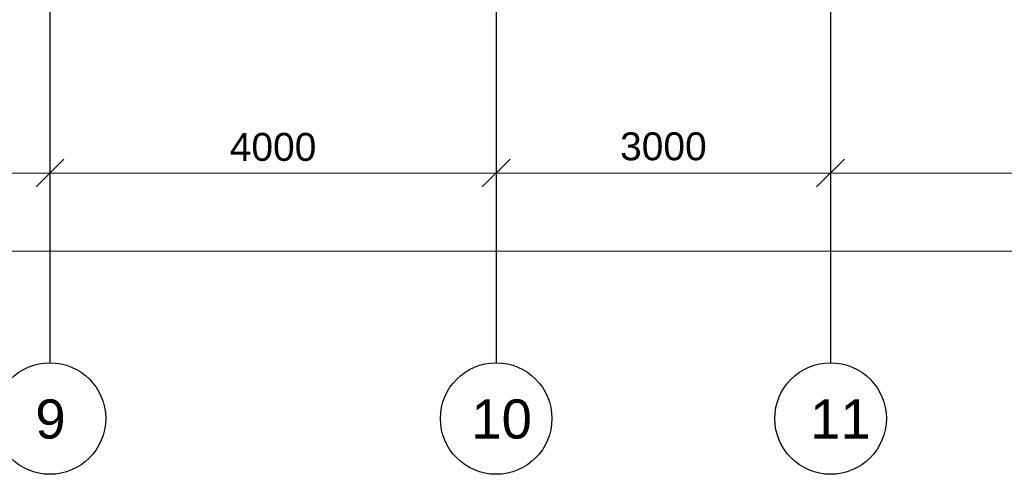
# Model space of a CAD drawing. Header units: millimetres. Extents: x -7161 to 110063, y -144197 to 42990.
# Tile 13 of 27: x 48076 to 56904, y -8612 to -4538. Entities that reach past the tile are written whole.
import ezdxf

# ---------------------------------------------------------------- set-up
doc = ezdxf.new("R2010")
doc.units = ezdxf.units.MM
doc.layers.add('Обмерные чертежи _09_02_2026_ 4 эт_dwg', color=8, linetype='Continuous', lineweight=9)
doc.layers.add('Оси', color=7, linetype='Continuous', lineweight=9)
doc.styles.add('Arial', font='arial.ttf', dxfattribs={"height": 250})
doc.styles.add('Arial_1', font='arial.ttf', dxfattribs={"height": 350})

# ---------------------------------------------------------------- blocks, each defined once
blk = doc.blocks.new('Обмерные чертежи _09_02_2026_ 4 эт_dwg__Oblique-2040949-Cхема демонтажа сборных ребристых плит перекрытия 4 этажа в осях _Г-Ж_1-3 и Г-Ж_10-12_')
at = {"layer": 'Оси'}
blk.add_line((-0.5, -0.5), (0.5, 0.5), dxfattribs=at)
blk = doc.blocks.new('Обмерные чертежи _09_02_2026_ 4 эт_dwg_ось сокольники-2040950-Cхема демонтажа сборных ребристых плит перекрытия 4 этажа в осях _Г-Ж_1-3 и Г-Ж_10-12_')
at = {"layer": 'Оси'}
for p, q in [((-462618.1, 37824.4), (-458817.2, 37824.4)), ((-459217.2, 37824.4), (-454816.1, 37824.4)), ((-455216.1, 37824.4), (-451817.7, 37824.4)), ((-452217.7, 37824.4), (-445319.6, 37824.4)), ((-507564, 37124.4), (-445319.6, 37124.4))]:
    blk.add_line(p, q, dxfattribs=at)
at = {"layer": 'Оси', "color": 250, "lineweight": 30, "flags": 128}
for points in [[(-459017.2, 84678), (-459017.2, 80156.6), (-459017.2, 63892), (-459017.2, 56540.4), (-459017.2, 51884.2), (-459017.2, 45174.3), (-459017.2, 43179.1), (-459017.2, 36624.4), (-459017.2, 36124.4)], [(-455016.1, 84678), (-455016.1, 80156.6), (-455016.1, 63892), (-455016.1, 56540.4), (-455016.1, 51884.2), (-455016.1, 45174.3), (-455016.1, 43179.1), (-455016.1, 36624.4), (-455016.1, 36124.4)], [(-452017.7, 84678), (-452017.7, 80156.6), (-452017.7, 63892), (-452017.7, 56540.4), (-452017.7, 51884.2), (-452017.7, 45174.3), (-452017.7, 43179.1), (-452017.7, 36624.4), (-452017.7, 36124.4)]]:
    blk.add_lwpolyline(points, dxfattribs=at)
at = {"layer": 'Оси', "flags": 128}
for points in [[(-459017.2, 38024.4), (-459017.2, 36686.9)], [(-455016.1, 38024.4), (-455016.1, 36686.9)], [(-452017.7, 38024.4), (-452017.7, 36686.9)]]:
    blk.add_lwpolyline(points, close=True, dxfattribs=at)
at = {"layer": 'Оси', "color": 250, "lineweight": 30}
for centre in [(-459017.2, 35624.4), (-455016.1, 35624.4), (-452017.7, 35624.4)]:
    blk.add_circle(centre, 500, dxfattribs=at)
at = {"xscale": 250, "yscale": 250, "zscale": 250}
for p in [(-459017.2, 37824.4), (-455016.1, 37824.4), (-452017.7, 37824.4)]:
    blk.add_blockref('Обмерные чертежи _09_02_2026_ 4 эт_dwg__Oblique-2040949-Cхема демонтажа сборных ребристых плит перекрытия 4 этажа в осях _Г-Ж_1-3 и Г-Ж_10-12_', p, dxfattribs=at)
at = {"xscale": 250, "yscale": 250, "zscale": 250, "rotation": 180}
for p in [(-459017.2, 37824.4), (-455016.1, 37824.4), (-452017.7, 37824.4)]:
    blk.add_blockref('Обмерные чертежи _09_02_2026_ 4 эт_dwg__Oblique-2040949-Cхема демонтажа сборных ребристых плит перекрытия 4 этажа в осях _Г-Ж_1-3 и Г-Ж_10-12_', p, dxfattribs=at)
at = {"layer": 'Оси', "lineweight": 30, "line_spacing_factor": 0.941778}
for s, insert, char_height, width, attachment_point, style in [('4000', (-457016.7, 38183.6), 250, 930.438, 2, 'Arial'), ('3000', (-453516.9, 38188.8), 250, 930.438, 2, 'Arial'), ('\\fArial|b0|i0|c204|p34|;9', (-459148.4, 35795.1), 350, 325.653, 1, 'Arial_1'), ('10', (-455239.3, 35795.1), 350, 651.306, 1, 'Arial_1'), ('11', (-452201.5, 35795.1), 350, 651.306, 1, 'Arial_1')]:
    blk.add_mtext(s, dxfattribs=dict(at, insert=insert, char_height=char_height, width=width, attachment_point=attachment_point, style=style))
blk = doc.blocks.new('Обмерные чертежи _09_02_2026_ 4 эт_dwg-2040926-Cхема демонтажа сборных ребристых плит перекрытия 4 этажа в осях _Г-Ж_1-3 и Г-Ж_10-12_')
blk.add_blockref('Обмерные чертежи _09_02_2026_ 4 эт_dwg_ось сокольники-2040950-Cхема демонтажа сборных ребристых плит перекрытия 4 этажа в осях _Г-Ж_1-3 и Г-Ж_10-12_', (68042.9, -192285.8))

msp = doc.modelspace()

# ---------------------------------------------------------------- block references
at = {"layer": 'Обмерные чертежи _09_02_2026_ 4 эт_dwg', "color": 7}
msp.add_blockref('Обмерные чертежи _09_02_2026_ 4 эт_dwg-2040926-Cхема демонтажа сборных ребристых плит перекрытия 4 этажа в осях _Г-Ж_1-3 и Г-Ж_10-12_', (439321.1, 148549.5), dxfattribs=at)

doc.saveas('drawing.dxf')
